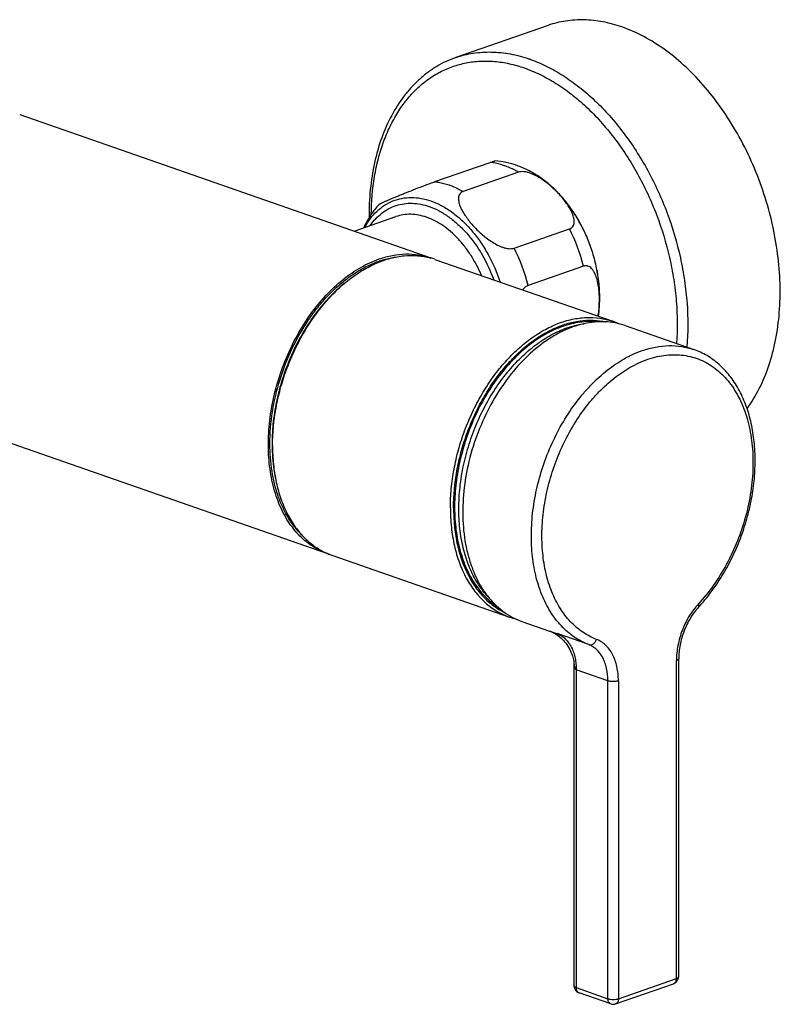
# Model space of a CAD drawing. Header units: millimetres. Extents: x -73 to 460, y -286 to 157.
# Tile 2 of 4: x 56 to 158, y -264 to -132. Entities that reach past the tile are written whole.
import ezdxf

# ---------------------------------------------------------------- set-up
doc = ezdxf.new("R2010")
doc.units = ezdxf.units.MM
doc.header["$LTSCALE"] = 23.1
doc.layers.get('0').update_dxf_attribs({"linetype": 'CONTINUOUS'})

msp = doc.modelspace()

# ---------------------------------------------------------------- linework, layer by layer
at = {"color": 7, "linetype": 'CONTINUOUS'}
for p, q in [((126.95, -133.14), (114.58, -137.45)), ((56.13, -145.11), (111.21, -164.31)), ((111.78, -154.09), (119.19, -151.51)), ((122.98, -152.83), (115.56, -155.41)), ((100.95, -160.73), (106.55, -158.78)), ((122.38, -163.01), (129.8, -160.42)), ((111.78, -164.51), (135.6, -172.81)), ((131.69, -165.43), (124.28, -168.01)), ((133.82, -170.87), (133.82, -170.87)), ((137.27, -173.39), (146.46, -176.6)), ((42.3, -184.77), (97.39, -203.97)), ((97.95, -204.17), (121.78, -212.47)), ((123.44, -213.05), (127.14, -214.34)), ((127.14, -214.34), (127.14, -214.34)), ((132.39, -216.17), (128.14, -214.69)), ((130.41, -218.73), (130.41, -261.91)), ((144.14, -260.93), (144.14, -218.31)), ((144.44, -260.68), (144.44, -218.06)), ((134.95, -221.02), (130.71, -219.54)), ((130.71, -219.54), (130.71, -262.16)), ((134.95, -263.64), (134.95, -221.02)), ((136.36, -221.02), (136.36, -263.64)), ((136.36, -263.64), (144.14, -260.93)), ((130.71, -262.16), (134.95, -263.64)), ((135.99, -264.34), (143.76, -261.63)), ((135.33, -264.34), (131.09, -262.86))]:
    msp.add_line(p, q, dxfattribs=at)
msp.add_lwpolyline([(127.17, -214.35), (127.22, -214.38), (127.3, -214.41), (127.39, -214.45), (127.5, -214.5), (127.63, -214.56), (127.77, -214.64), (127.91, -214.72), (128.06, -214.82), (128.21, -214.92), (128.36, -215.03), (128.52, -215.16), (128.67, -215.29), (128.83, -215.44), (128.99, -215.6), (129.14, -215.77), (129.3, -215.96), (129.45, -216.16), (129.59, -216.37), (129.72, -216.59), (129.85, -216.82), (129.95, -217.04), (130.05, -217.25), (130.13, -217.46), (130.2, -217.65), (130.26, -217.84), (130.31, -218.03), (130.35, -218.2), (130.38, -218.36), (130.4, -218.51), (130.41, -218.64), (130.41, -218.74)], dxfattribs=at)
for centre, radius, start, end in [((118.18, -155.66), 19.06, 70.4819, 70.7827), ((108.18, -165.45), 9.29, 70.4573, 70.7827), ((108.4, -171.37), 24.04, 14.3195, 27.109), ((101.07, -173.93), 23.95, 14.2957, 27.1328), ((108.73, -173.23), 9.24, 70.784, 74.4964), ((108.17, -173.02), 9.23, 68.9622, 70.783), ((116.8, -169.75), 17.06, 351.9105, 356.2073), ((132.56, -181.55), 9.25, 65.3332, 70.7779), ((115.25, -189.24), 25.31, 179.9995, 180.6233), ((100.99, -195.45), 9.24, 247.0772, 250.7807), ((100.42, -195.26), 9.22, 250.7833, 252.6136), ((124.82, -203.75), 9.24, 250.7843, 256.5109), ((143.44, -260.68), 1, 289.2172, 360), ((131.41, -261.91), 1, 180, 250.7829), ((135.66, -263.39), 1, 250.7834, 289.2166)]:
    msp.add_arc(centre, radius, start, end, dxfattribs=at)
for points, knots in [([(136.82, -133.35), (135.99, -133.06), (134.31, -132.6), (131.77, -132.32), (129.29, -132.48), (127.71, -132.87), (126.95, -133.14)], [0, 0, 0, 0, 0.263738, 0.516127, 0.760249, 1, 1, 1, 1]), ([(153.61, -184.51), (154.23, -183.66), (155.35, -181.8), (156.62, -178.71), (157.51, -175.29), (158, -171.6), (158.09, -167.72), (157.76, -163.73), (157.04, -159.69), (155.93, -155.69), (154.45, -151.79), (152.63, -148.09), (150.51, -144.63), (148.13, -141.5), (145.53, -138.75), (142.76, -136.44), (139.87, -134.6), (137.84, -133.7), (136.82, -133.35)], [0, 0, 0, 0, 0.05222, 0.107594, 0.166211, 0.227915, 0.292351, 0.359007, 0.427259, 0.496404, 0.565699, 0.634394, 0.701766, 0.767156, 0.830001, 0.88988, 0.946551, 1, 1, 1, 1]), ([(114.58, -137.45), (115.33, -137.19), (116.92, -136.79), (119.39, -136.64), (121.94, -136.91), (123.62, -137.37), (124.45, -137.66)], [0, 0, 0, 0, 0.239751, 0.483873, 0.736262, 1, 1, 1, 1]), ([(114.58, -137.45), (114.13, -137.6), (113.25, -137.96), (111.99, -138.63), (110.8, -139.44), (109.67, -140.36), (108.62, -141.41), (107.31, -142.98), (105.88, -145.22), (104.55, -148.25), (103.6, -151.59), (103.04, -155.19), (102.93, -157.67), (102.95, -158.93)], [0, 0, 0, 0, 0.054342, 0.108948, 0.164073, 0.219959, 0.276829, 0.33488, 0.455057, 0.581536, 0.714693, 0.854381, 1, 1, 1, 1]), ([(103.24, -158.47), (103.26, -156.77), (103.47, -154.25), (104.15, -151.02), (104.84, -148.78), (105.71, -146.71), (106.75, -144.81), (107.95, -143.11), (109.31, -141.63), (110.8, -140.37), (112.42, -139.36), (114.15, -138.61), (115.96, -138.12), (117.86, -137.89), (119.8, -137.93), (121.79, -138.24), (123.09, -138.62), (123.74, -138.84)], [0, 0, 0, 0, 0.151045, 0.222921, 0.292117, 0.358584, 0.422378, 0.483667, 0.542742, 0.600016, 0.656012, 0.711338, 0.76665, 0.822606, 0.879817, 0.938808, 1, 1, 1, 1]), ([(124.54, -137.69), (125.3, -137.96), (126.82, -138.61), (129.02, -139.86), (131.16, -141.39), (133.23, -143.19), (135.21, -145.23), (137.06, -147.5), (138.78, -149.97), (140.87, -153.51), (143.03, -158.26), (144.51, -163.27), (145.26, -167.34), (145.7, -171.33), (145.7, -174.32), (145.53, -176.27)], [0, 0, 0, 0, 0.051644, 0.105626, 0.161985, 0.220658, 0.281493, 0.344263, 0.40868, 0.474408, 0.608203, 0.742519, 0.808885, 0.87417, 1, 1, 1, 1]), ([(123.74, -138.84), (124.47, -139.1), (125.93, -139.71), (128.04, -140.9), (130.11, -142.35), (132.1, -144.06), (134.01, -146.01), (135.8, -148.18), (137.46, -150.53), (139.49, -153.92), (141.59, -158.47), (143.05, -163.27), (143.81, -167.19), (144.27, -171.03), (144.29, -173.91), (144.15, -175.79)], [0, 0, 0, 0, 0.051558, 0.105436, 0.161679, 0.220229, 0.280942, 0.343597, 0.407915, 0.473566, 0.607301, 0.74172, 0.808209, 0.873669, 1, 1, 1, 1]), ([(119.19, -151.51), (119.28, -151.47), (119.4, -151.43), (119.55, -151.38), (119.64, -151.36), (119.71, -151.34), (119.76, -151.32), (119.8, -151.32), (119.81, -151.31), (119.82, -151.31)], [0, 0, 0, 0, 0.418964, 0.585446, 0.722458, 0.830709, 0.911673, 0.967324, 1, 1, 1, 1]), ([(121.09, -151.95), (120.93, -151.9), (120.31, -151.7), (119.67, -151.56), (119.19, -151.51)], [0, 0, 0, 0, 0.256336, 1, 1, 1, 1]), ([(122.73, -151.92), (122.26, -151.75), (121.3, -151.49), (120.32, -151.35), (119.82, -151.31)], [0, 0, 0, 0, 0.501587, 1, 1, 1, 1]), ([(122.98, -152.83), (122.83, -152.74), (122.21, -152.4), (121.57, -152.12), (121.09, -151.95)], [0, 0, 0, 0, 0.256829, 1, 1, 1, 1]), ([(128.62, -155.96), (128.21, -155.5), (127.34, -154.64), (125.91, -153.51), (124.37, -152.58), (123.29, -152.11), (122.73, -151.92)], [0, 0, 0, 0, 0.257087, 0.509065, 0.756408, 1, 1, 1, 1]), ([(128.6, -155.98), (128.42, -155.78), (128.04, -155.38), (127.44, -154.8), (126.79, -154.26), (126.09, -153.75), (125.47, -153.37), (124.94, -153.11), (124.53, -152.95), (124.12, -152.82), (123.72, -152.75), (123.33, -152.74), (123.09, -152.79), (122.98, -152.83)], [0, 0, 0, 0, 0.121553, 0.245883, 0.372814, 0.502116, 0.63318, 0.698926, 0.764253, 0.828393, 0.89014, 0.947854, 1, 1, 1, 1]), ([(104.32, -157.11), (104.33, -157.11), (104.34, -157.1), (104.36, -157.09), (104.39, -157.07), (104.44, -157.04), (104.51, -157.01), (104.62, -156.95), (104.74, -156.9), (104.89, -156.83), (105.04, -156.76), (105.27, -156.66), (105.59, -156.53), (106, -156.35), (106.45, -156.17), (106.92, -155.97), (107.44, -155.76), (108.19, -155.46), (109.21, -155.05), (110.28, -154.64), (111.15, -154.31), (111.58, -154.16), (111.78, -154.09)], [0, 0, 0, 0, 0.002024, 0.005054, 0.009022, 0.013862, 0.025906, 0.040732, 0.057968, 0.07732, 0.098542, 0.121445, 0.171689, 0.227142, 0.287256, 0.351748, 0.420541, 0.493717, 0.653927, 0.831531, 0.921283, 1, 1, 1, 1]), ([(111.78, -154.09), (111.93, -154.11), (112.58, -154.21), (113.21, -154.38), (113.67, -154.54)], [0, 0, 0, 0, 0.244275, 1, 1, 1, 1]), ([(113.67, -154.54), (113.83, -154.59), (114.48, -154.84), (115.11, -155.15), (115.56, -155.41)], [0, 0, 0, 0, 0.243528, 1, 1, 1, 1]), ([(115.56, -155.41), (115.47, -155.44), (115.29, -155.53), (115.09, -155.74), (114.97, -156), (114.93, -156.23), (114.93, -156.42), (114.94, -156.62), (114.98, -156.88), (115.07, -157.19), (115.23, -157.61), (115.5, -158.14), (115.89, -158.75), (116.35, -159.36), (116.85, -159.96), (117.4, -160.54), (118, -161.1), (118.64, -161.63), (119.33, -162.12), (119.95, -162.49), (120.47, -162.74), (120.86, -162.89), (121.27, -163.01), (121.66, -163.08), (122.04, -163.09), (122.28, -163.04), (122.38, -163.01)], [0, 0, 0, 0, 0.025536, 0.048981, 0.071867, 0.09534, 0.107491, 0.119942, 0.145743, 0.172701, 0.200695, 0.259275, 0.32067, 0.384289, 0.44975, 0.516825, 0.58538, 0.655324, 0.726527, 0.798633, 0.834771, 0.87065, 0.905848, 0.939709, 0.97136, 1, 1, 1, 1]), ([(102.38, -160.23), (102.6, -159.82), (103.09, -159.04), (103.98, -158.03), (105, -157.23), (106.13, -156.64), (107.34, -156.29), (108.62, -156.17), (109.94, -156.3), (110.8, -156.53), (111.23, -156.68)], [0, 0, 0, 0, 0.134185, 0.261827, 0.384434, 0.504052, 0.623083, 0.744, 0.869046, 1, 1, 1, 1]), ([(103.11, -159.97), (103.33, -159.65), (103.81, -159.05), (104.65, -158.28), (105.57, -157.68), (106.58, -157.26), (107.64, -157.02), (108.75, -156.96), (109.89, -157.1), (110.64, -157.3), (111.01, -157.43)], [0, 0, 0, 0, 0.130622, 0.256066, 0.377867, 0.497907, 0.618242, 0.740902, 0.867681, 1, 1, 1, 1]), ([(111.28, -156.7), (111.78, -156.87), (112.76, -157.31), (114.16, -158.21), (115.5, -159.33), (116.76, -160.67), (117.91, -162.19), (119.29, -164.43), (120.09, -166.27), (120.51, -167.55)], [0, 0, 0, 0, 0.106304, 0.21897, 0.337957, 0.462787, 0.592626, 0.726373, 1, 1, 1, 1]), ([(129.8, -160.42), (129.89, -160.39), (130.07, -160.3), (130.27, -160.1), (130.39, -159.85), (130.44, -159.58), (130.44, -159.29), (130.39, -158.99), (130.31, -158.69), (130.16, -158.28), (129.9, -157.76), (129.52, -157.16), (129.09, -156.56), (128.77, -156.17), (128.6, -155.98)], [0, 0, 0, 0, 0.057066, 0.109492, 0.160565, 0.212807, 0.267416, 0.324692, 0.384525, 0.446662, 0.576732, 0.71312, 0.854498, 1, 1, 1, 1]), ([(133.82, -170.87), (133.91, -169.56), (133.82, -167.54), (133.3, -164.89), (132.71, -162.9), (131.94, -160.98), (130.69, -158.58), (129.51, -156.94), (128.62, -155.96)], [0, 0, 0, 0, 0.244782, 0.37173, 0.5, 0.62827, 0.755218, 1, 1, 1, 1]), ([(133.82, -170.87), (133.87, -170.23), (133.88, -168.91), (133.69, -166.91), (133.3, -164.89), (132.71, -162.9), (131.93, -160.97), (130.99, -159.15), (129.89, -157.47), (129.06, -156.44), (128.62, -155.96)], [0, 0, 0, 0, 0.120156, 0.244394, 0.37147, 0.5, 0.62853, 0.755606, 0.879844, 1, 1, 1, 1]), ([(104.32, -157.11), (103.89, -157.57), (103.11, -158.58), (102.49, -159.7), (102.23, -160.28)], [0, 0, 0, 0, 0.49712, 1, 1, 1, 1]), ([(111.01, -157.43), (111.47, -157.59), (112.37, -157.99), (113.66, -158.8), (114.9, -159.81), (116.07, -161.01), (117.16, -162.38), (118.46, -164.41), (119.23, -166.09), (119.65, -167.25)], [0, 0, 0, 0, 0.106471, 0.219119, 0.337945, 0.462538, 0.592155, 0.725798, 1, 1, 1, 1]), ([(110.66, -158.87), (110.31, -158.75), (109.61, -158.56), (108.55, -158.44), (107.52, -158.51), (106.86, -158.67), (106.55, -158.78)], [0, 0, 0, 0, 0.26374, 0.516127, 0.760248, 1, 1, 1, 1]), ([(118.03, -166.68), (117.63, -165.75), (116.93, -164.42), (115.8, -162.8), (114.87, -161.72), (113.89, -160.77), (112.54, -159.72), (111.42, -159.13), (110.66, -158.87)], [0, 0, 0, 0, 0.274812, 0.408094, 0.537238, 0.661465, 0.780216, 1, 1, 1, 1]), ([(97.39, -203.97), (97.02, -203.84), (96.31, -203.54), (95.29, -202.96), (94.34, -202.24), (93.45, -201.4), (92.65, -200.44), (91.66, -198.99), (90.65, -196.9), (89.85, -194.09), (89.44, -191.02), (89.43, -187.76), (89.82, -184.41), (90.61, -181.05), (91.77, -177.78), (93.27, -174.68), (95.06, -171.83), (97.11, -169.32), (99.36, -167.2), (101.75, -165.55), (103.45, -164.75), (104.3, -164.46)], [0, 0, 0, 0, 0.023934, 0.048075, 0.072623, 0.097752, 0.123613, 0.150324, 0.206546, 0.266783, 0.330878, 0.398314, 0.468304, 0.539879, 0.61196, 0.683441, 0.75325, 0.820431, 0.884215, 0.944112, 1, 1, 1, 1]), ([(89.66, -189.24), (89.66, -187.8), (89.9, -184.88), (90.92, -180.56), (92.55, -176.41), (94.38, -173.21), (96.08, -170.9), (97.44, -169.35), (98.88, -167.96), (100.39, -166.77), (101.94, -165.77), (103.53, -165), (105.12, -164.44), (106.2, -164.23), (106.73, -164.16)], [0, 0, 0, 0, 0.13214, 0.268605, 0.405898, 0.540429, 0.605664, 0.669031, 0.730242, 0.789081, 0.845427, 0.899265, 0.950707, 1, 1, 1, 1]), ([(90.01, -189.51), (90.01, -187.82), (90.26, -185.25), (91.02, -181.88), (91.82, -179.37), (92.82, -176.94), (94, -174.62), (95.36, -172.46), (96.87, -170.48), (98.5, -168.72), (100.23, -167.2), (102.04, -165.95), (103.89, -164.98), (105.77, -164.32), (107.63, -163.98), (109.46, -163.96), (110.64, -164.17), (111.2, -164.33)], [0, 0, 0, 0, 0.137239, 0.207925, 0.279144, 0.35027, 0.420675, 0.489763, 0.556987, 0.621874, 0.684057, 0.743299, 0.799529, 0.852866, 0.903648, 0.952438, 1, 1, 1, 1]), ([(104.3, -164.46), (104.88, -164.25), (106.06, -163.93), (107.84, -163.74), (109.57, -163.85), (110.68, -164.13), (111.21, -164.31)], [0, 0, 0, 0, 0.263739, 0.516127, 0.760249, 1, 1, 1, 1]), ([(133.78, -170.87), (133.8, -170.56), (133.82, -169.94), (133.8, -169.02), (133.71, -168.14), (133.57, -167.43), (133.41, -166.89), (133.27, -166.52), (133.1, -166.17), (132.9, -165.86), (132.66, -165.61), (132.42, -165.46), (132.2, -165.39), (132.04, -165.37), (131.86, -165.38), (131.75, -165.41), (131.69, -165.43)], [0, 0, 0, 0, 0.143682, 0.284064, 0.4205, 0.551886, 0.615183, 0.676475, 0.735399, 0.791587, 0.844848, 0.895646, 0.92076, 0.946183, 0.972433, 1, 1, 1, 1]), ([(99.6, -167.76), (98.88, -168.35), (97.49, -169.66), (95.63, -171.91), (93.96, -174.45), (92.55, -177.21), (91.41, -180.14), (90.57, -183.16), (90.06, -186.2), (89.94, -188.24), (89.94, -189.24)], [0, 0, 0, 0, 0.114981, 0.235661, 0.360874, 0.489172, 0.618927, 0.748429, 0.875982, 1, 1, 1, 1]), ([(124.28, -168.01), (124.13, -168.06), (123.93, -168.19), (123.69, -168.4), (123.57, -168.53), (123.52, -168.6)], [0, 0, 0, 0, 0.470949, 0.729555, 1, 1, 1, 1]), ([(133.64, -172.13), (133.66, -172.02), (133.72, -171.61), (133.76, -171.19), (133.78, -170.87)], [0, 0, 0, 0, 0.252276, 1, 1, 1, 1]), ([(113.84, -197.82), (113.84, -196.96), (113.93, -195.23), (114.3, -192.63), (114.9, -190.03), (115.72, -187.47), (116.76, -184.99), (118, -182.64), (119.4, -180.46), (120.96, -178.47), (122.65, -176.71), (124.44, -175.21), (126.3, -174), (128.2, -173.09), (130.12, -172.5), (132.01, -172.25), (133.86, -172.33), (135.04, -172.62), (135.6, -172.81)], [0, 0, 0, 0, 0.068196, 0.138132, 0.209215, 0.280806, 0.352245, 0.422878, 0.492083, 0.559296, 0.624038, 0.685947, 0.744807, 0.800584, 0.85346, 0.903851, 0.952412, 1, 1, 1, 1]), ([(114.27, -197.82), (114.27, -196.18), (114.5, -193.69), (115.23, -190.43), (115.99, -187.99), (116.94, -185.63), (118.07, -183.37), (119.37, -181.26), (120.81, -179.32), (122.37, -177.58), (124.04, -176.06), (125.78, -174.8), (127.57, -173.81), (129.38, -173.11), (131.19, -172.71), (132.97, -172.61), (134.13, -172.76), (134.69, -172.88)], [0, 0, 0, 0, 0.136603, 0.206949, 0.27785, 0.348701, 0.4189, 0.487869, 0.555075, 0.620053, 0.682434, 0.741967, 0.798551, 0.852264, 0.903382, 0.952397, 1, 1, 1, 1]), ([(137.27, -173.39), (136.84, -173.24), (135.95, -173.01), (134.56, -172.85), (133.14, -172.89), (131.69, -173.12), (130.23, -173.55), (128.77, -174.17), (127.33, -174.98), (125.41, -176.3), (123.14, -178.39), (120.75, -181.4), (118.72, -184.85), (117.13, -188.61), (116.03, -192.55), (115.48, -196.52), (115.48, -200.36), (115.96, -203.4), (116.64, -205.63), (117.27, -207.16), (118.03, -208.55), (118.9, -209.8), (119.89, -210.88), (120.98, -211.8), (122.17, -212.54), (123.01, -212.9), (123.44, -213.05)], [0, 0, 0, 0, 0.024705, 0.049708, 0.075288, 0.101681, 0.129076, 0.157602, 0.187336, 0.2183, 0.283722, 0.353284, 0.425853, 0.5, 0.574147, 0.646717, 0.716278, 0.7817, 0.812664, 0.842398, 0.870924, 0.898319, 0.924712, 0.950292, 0.975295, 1, 1, 1, 1]), ([(133.47, -172.89), (133.1, -172.86), (132.34, -172.83), (130.8, -172.96), (129.65, -173.24), (128.9, -173.5)], [0, 0, 0, 0, 0.240726, 0.486867, 1, 1, 1, 1]), ([(128.9, -173.5), (128.13, -173.77), (126.57, -174.49), (124.38, -175.96), (122.3, -177.83), (120.38, -180.06), (118.66, -182.58), (117.19, -185.35), (116, -188.3), (115.12, -191.35), (114.56, -194.43), (114.35, -197.47), (114.49, -200.4), (114.97, -203.15), (115.79, -205.66), (116.93, -207.86), (118.14, -209.41), (119.24, -210.44), (119.83, -210.87), (120.13, -211.07)], [0, 0, 0, 0, 0.05493, 0.113558, 0.175813, 0.241313, 0.309438, 0.379398, 0.45029, 0.521161, 0.591055, 0.659077, 0.72444, 0.786536, 0.844995, 0.89976, 0.951155, 0.975841, 1, 1, 1, 1]), ([(118.97, -209.82), (118.47, -209.3), (117.55, -208.13), (116.47, -206.09), (115.66, -203.78), (115.14, -201.25), (114.93, -198.55), (115.02, -195.73), (115.41, -192.85), (116.1, -189.97), (117.07, -187.15), (118.3, -184.46), (119.76, -181.94), (121.43, -179.65), (123.26, -177.64), (125.23, -175.95), (127.29, -174.61), (128.75, -173.95), (129.47, -173.7)], [0, 0, 0, 0, 0.050629, 0.104348, 0.161462, 0.221961, 0.285573, 0.35182, 0.420067, 0.489573, 0.559528, 0.629105, 0.697492, 0.763939, 0.8278, 0.888583, 0.945994, 1, 1, 1, 1]), ([(129.47, -173.7), (129.66, -173.63), (130.41, -173.39), (131.18, -173.22), (131.76, -173.14)], [0, 0, 0, 0, 0.255972, 1, 1, 1, 1]), ([(137.72, -177.53), (137.87, -177.45), (138.47, -177.16), (139.08, -176.91), (139.55, -176.74)], [0, 0, 0, 0, 0.254966, 1, 1, 1, 1]), ([(139.55, -176.74), (140.13, -176.54), (141.3, -176.22), (143.09, -176.03), (144.82, -176.14), (145.93, -176.41), (146.46, -176.6)], [0, 0, 0, 0, 0.263739, 0.516127, 0.760249, 1, 1, 1, 1]), ([(147.1, -211.15), (147.69, -210.52), (148.82, -209.15), (150.33, -206.92), (151.64, -204.51), (152.75, -201.96), (153.62, -199.31), (154.25, -196.61), (154.62, -193.9), (154.73, -191.24), (154.57, -188.67), (154.15, -186.23), (153.46, -183.96), (152.52, -181.9), (151.33, -180.1), (150.14, -178.82), (149.08, -177.96), (148.25, -177.41), (147.38, -176.95), (146.77, -176.71), (146.46, -176.6)], [0, 0, 0, 0, 0.065853, 0.133744, 0.203132, 0.273397, 0.343875, 0.41389, 0.482789, 0.549979, 0.614958, 0.677351, 0.736949, 0.793735, 0.847911, 0.899896, 0.925279, 0.950359, 0.975232, 1, 1, 1, 1]), ([(132.39, -216.17), (132.05, -216.04), (131.37, -215.73), (130.42, -215.16), (129.53, -214.47), (128.4, -213.39), (127.16, -211.75), (126.02, -209.45), (125.2, -206.83), (124.74, -203.96), (124.65, -200.91), (124.91, -197.76), (125.53, -194.57), (126.49, -191.43), (127.77, -188.41), (129.34, -185.58), (130.86, -183.43), (132.2, -181.86), (133.56, -180.45), (135.35, -178.93), (136.92, -177.94), (137.72, -177.53)], [0, 0, 0, 0, 0.023784, 0.047797, 0.072212, 0.097184, 0.14924, 0.204769, 0.264066, 0.327037, 0.393273, 0.462121, 0.532759, 0.604253, 0.67562, 0.745885, 0.814136, 0.847269, 0.879619, 0.941675, 1, 1, 1, 1]), ([(138.52, -178.68), (139.29, -178.28), (140.5, -177.79), (142.15, -177.41), (143.36, -177.28), (144.54, -177.29), (145.69, -177.45), (146.8, -177.75), (147.87, -178.19), (148.87, -178.78), (149.81, -179.49), (150.68, -180.34), (151.75, -181.65), (152.86, -183.59), (153.8, -186.25), (154.34, -189.22), (154.46, -192.4), (154.16, -195.7), (153.46, -199.03), (152.37, -202.28), (150.93, -205.38), (149.18, -208.22), (147.8, -209.93), (147.07, -210.72)], [0, 0, 0, 0, 0.056662, 0.083579, 0.109682, 0.135131, 0.160122, 0.184872, 0.209613, 0.234578, 0.259986, 0.286033, 0.312883, 0.36939, 0.430151, 0.495162, 0.563965, 0.635757, 0.709498, 0.784005, 0.85804, 0.9304, 1, 1, 1, 1]), ([(133.44, -215.47), (133.11, -215.35), (132.47, -215.06), (131.56, -214.52), (130.71, -213.86), (129.64, -212.83), (128.46, -211.27), (127.37, -209.08), (126.59, -206.58), (126.16, -203.85), (126.06, -200.95), (126.31, -197.94), (126.91, -194.91), (127.82, -191.91), (129.04, -189.04), (130.53, -186.35), (131.98, -184.29), (133.25, -182.8), (134.55, -181.46), (136.26, -180.01), (137.76, -179.07), (138.52, -178.68)], [0, 0, 0, 0, 0.023784, 0.047797, 0.072212, 0.097184, 0.14924, 0.204769, 0.264066, 0.327037, 0.393273, 0.462121, 0.532759, 0.604253, 0.67562, 0.745885, 0.814136, 0.847269, 0.879619, 0.941676, 1, 1, 1, 1]), ([(93.91, -201.43), (93.57, -201.09), (92.92, -200.36), (92.07, -199.12), (91.34, -197.74), (90.51, -195.69), (89.83, -192.85), (89.66, -190.47), (89.66, -189.24)], [0, 0, 0, 0, 0.108789, 0.221735, 0.339346, 0.461908, 0.721735, 1, 1, 1, 1]), ([(89.94, -189.52), (89.95, -189.9), (90, -191.36), (90.18, -192.82), (90.4, -193.89)], [0, 0, 0, 0, 0.25728, 1, 1, 1, 1]), ([(90.01, -189.51), (90.01, -190.35), (90.09, -192), (90.46, -194.39), (91.08, -196.61), (91.93, -198.62), (93, -200.4), (94.28, -201.91), (95.74, -203.12), (96.83, -203.72), (97.39, -203.95)], [0, 0, 0, 0, 0.146985, 0.287879, 0.42203, 0.549177, 0.669526, 0.783823, 0.893374, 1, 1, 1, 1]), ([(113.84, -197.82), (113.84, -198.69), (113.93, -200.4), (114.33, -202.88), (114.99, -205.17), (115.91, -207.24), (117.07, -209.04), (118.23, -210.31), (119.25, -211.15), (120.05, -211.68), (120.9, -212.13), (121.48, -212.37), (121.78, -212.47)], [0, 0, 0, 0, 0.147727, 0.289043, 0.423261, 0.550143, 0.669998, 0.783749, 0.838864, 0.893087, 0.946699, 1, 1, 1, 1]), ([(114.27, -197.82), (114.27, -198.62), (114.34, -200.19), (114.68, -202.48), (115.25, -204.61), (116.04, -206.55), (117.03, -208.28), (118.21, -209.77), (119.57, -210.98), (120.59, -211.6), (121.11, -211.86)], [0, 0, 0, 0, 0.146324, 0.286811, 0.420839, 0.548131, 0.668826, 0.78354, 0.893397, 1, 1, 1, 1]), ([(147.07, -210.72), (146.62, -211.21), (145.79, -212.32), (144.87, -214.2), (144.29, -216.23), (144.14, -217.62), (144.14, -218.31)], [0, 0, 0, 0, 0.242394, 0.496378, 0.752253, 1, 1, 1, 1]), ([(147.1, -211.15), (146.69, -211.6), (145.94, -212.61), (145.1, -214.32), (144.57, -216.17), (144.44, -217.44), (144.44, -218.06)], [0, 0, 0, 0, 0.240741, 0.495597, 0.752707, 1, 1, 1, 1]), ([(147.1, -211.15), (147.12, -211.13), (147.15, -211.08), (147.15, -210.97), (147.13, -210.85), (147.09, -210.76), (147.07, -210.72)], [0, 0, 0, 0, 0.188016, 0.408244, 0.677756, 1, 1, 1, 1]), ([(127.14, -214.34), (127.28, -214.39), (127.62, -214.51), (127.95, -214.62), (128.14, -214.69)], [0, 0, 0, 0, 0.428591, 1, 1, 1, 1]), ([(128.14, -214.69), (128.34, -214.76), (128.74, -214.96), (129.26, -215.38), (129.71, -215.91), (130.09, -216.54), (130.37, -217.23), (130.57, -217.98), (130.68, -218.76), (130.71, -219.28), (130.71, -219.54)], [0, 0, 0, 0, 0.109908, 0.223859, 0.343011, 0.467704, 0.597349, 0.730566, 0.86544, 1, 1, 1, 1]), ([(132.39, -216.17), (132.43, -216.18), (132.53, -216.2), (132.69, -216.2), (132.84, -216.15), (133.05, -216.04), (133.27, -215.82), (133.39, -215.59), (133.44, -215.47)], [0, 0, 0, 0, 0.106848, 0.217044, 0.332872, 0.455502, 0.71942, 1, 1, 1, 1]), ([(134.95, -221.02), (134.95, -220.46), (134.87, -219.64), (134.58, -218.61), (134.28, -217.93), (133.91, -217.33), (133.47, -216.83), (132.96, -216.43), (132.58, -216.24), (132.39, -216.17)], [0, 0, 0, 0, 0.288282, 0.422556, 0.549635, 0.669781, 0.783837, 0.893248, 1, 1, 1, 1]), ([(136.36, -221.02), (136.36, -220.38), (136.27, -219.44), (135.94, -218.26), (135.6, -217.48), (135.18, -216.8), (134.67, -216.23), (134.09, -215.77), (133.66, -215.56), (133.44, -215.47)], [0, 0, 0, 0, 0.288282, 0.422556, 0.549635, 0.669782, 0.783838, 0.893249, 1, 1, 1, 1]), ([(130.41, -218.74), (130.42, -218.8), (130.43, -218.9), (130.46, -219.04), (130.5, -219.14), (130.53, -219.25), (130.58, -219.36), (130.62, -219.45), (130.66, -219.51), (130.69, -219.54), (130.71, -219.54)], [0, 0, 0, 0, 0.225318, 0.347732, 0.475824, 0.608196, 0.743018, 0.877491, 0.942197, 1, 1, 1, 1]), ([(144.44, -218.06), (144.44, -218.08), (144.43, -218.1), (144.42, -218.13), (144.39, -218.17), (144.34, -218.21), (144.26, -218.26), (144.19, -218.3), (144.14, -218.31)], [0, 0, 0, 0, 0.085462, 0.176545, 0.277753, 0.392081, 0.665323, 1, 1, 1, 1]), ([(136.36, -221.02), (136.32, -221.04), (136.21, -221.07), (135.97, -221.11), (135.66, -221.13), (135.34, -221.11), (135.11, -221.07), (135, -221.04), (134.95, -221.02)], [0, 0, 0, 0, 0.109904, 0.232524, 0.5, 0.767476, 0.890096, 1, 1, 1, 1]), ([(143.76, -261.63), (143.82, -261.61), (143.93, -261.54), (144.05, -261.37), (144.13, -261.16), (144.14, -261.01), (144.14, -260.93)], [0, 0, 0, 0, 0.215605, 0.44912, 0.710458, 1, 1, 1, 1]), ([(144.14, -260.93), (144.19, -260.91), (144.26, -260.88), (144.34, -260.83), (144.39, -260.78), (144.42, -260.75), (144.43, -260.72), (144.44, -260.69), (144.44, -260.68)], [0, 0, 0, 0, 0.334677, 0.607919, 0.722247, 0.823455, 0.914538, 1, 1, 1, 1]), ([(130.41, -261.91), (130.41, -261.93), (130.42, -261.95), (130.43, -261.98), (130.46, -262.02), (130.51, -262.06), (130.59, -262.11), (130.67, -262.15), (130.71, -262.16)], [0, 0, 0, 0, 0.085462, 0.176545, 0.277753, 0.392081, 0.665323, 1, 1, 1, 1]), ([(130.71, -262.16), (130.71, -262.21), (130.72, -262.39), (130.78, -262.58), (130.86, -262.68)], [0, 0, 0, 0, 0.275388, 1, 1, 1, 1]), ([(130.86, -262.68), (130.89, -262.72), (130.95, -262.8), (131.04, -262.84), (131.09, -262.86)], [0, 0, 0, 0, 0.512933, 1, 1, 1, 1]), ([(135.1, -264.16), (135.08, -264.13), (134.98, -263.97), (134.95, -263.78), (134.95, -263.64)], [0, 0, 0, 0, 0.227078, 1, 1, 1, 1]), ([(134.95, -263.64), (135, -263.66), (135.11, -263.69), (135.34, -263.73), (135.66, -263.75), (135.97, -263.73), (136.21, -263.69), (136.32, -263.66), (136.36, -263.64)], [0, 0, 0, 0, 0.109904, 0.232524, 0.5, 0.767476, 0.890096, 1, 1, 1, 1]), ([(136.36, -263.64), (136.36, -263.72), (136.35, -263.88), (136.28, -264.09), (136.15, -264.25), (136.04, -264.32), (135.99, -264.34)], [0, 0, 0, 0, 0.289542, 0.55088, 0.784395, 1, 1, 1, 1]), ([(135.33, -264.34), (135.28, -264.32), (135.2, -264.27), (135.13, -264.2), (135.1, -264.16)], [0, 0, 0, 0, 0.487067, 1, 1, 1, 1])]:
    msp.add_open_spline(points, degree=3, knots=knots, dxfattribs=at)

doc.saveas('drawing.dxf')
